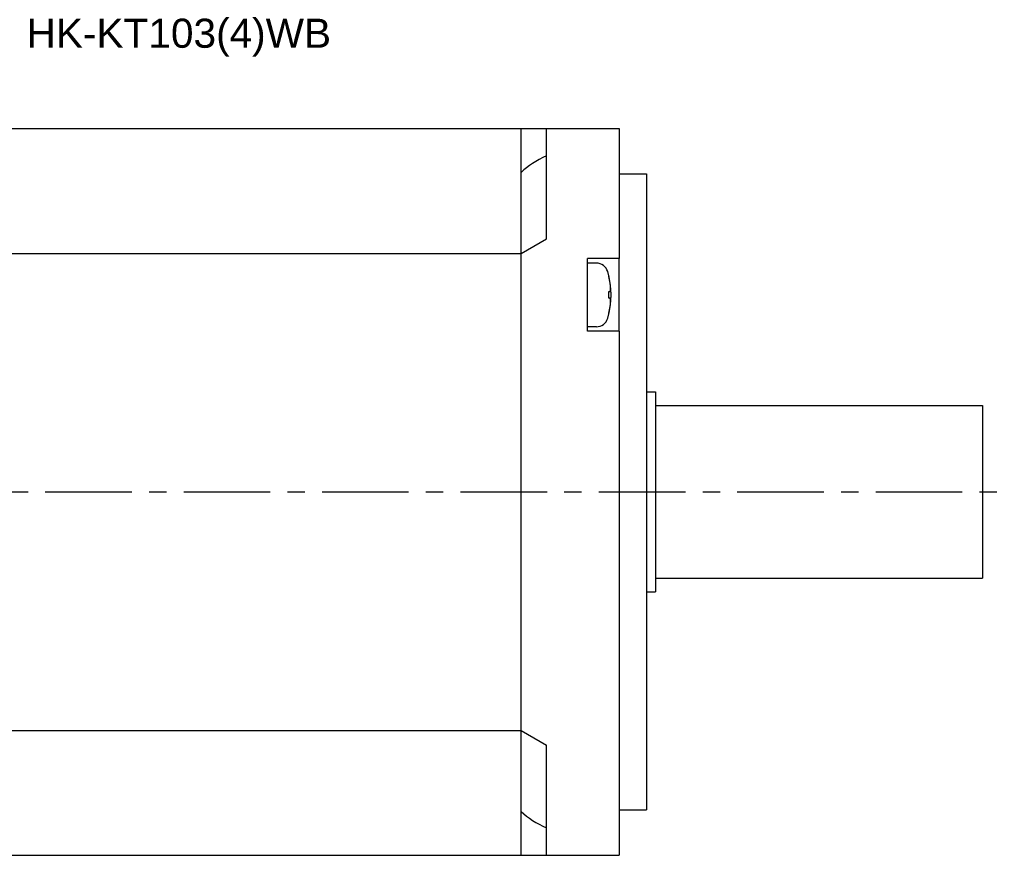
# Model space of a CAD drawing. Header units: millimetres. Extents: x 67 to 549, y 276 to 388.
# Tile 3 of 4: x 276 to 385, y 296 to 388. Entities that reach past the tile are written whole.
import ezdxf

# ---------------------------------------------------------------- set-up
doc = ezdxf.new("R2010")
doc.units = ezdxf.units.MM
doc.linetypes.add('CENTER', pattern=[50.8, 31.75, -6.35, 6.35, -6.35])
doc.layers.add('CTR', color=2, linetype='CENTER')
doc.layers.add('TEXT', color=5, linetype='Continuous')
doc.styles.get("Standard").update_dxf_attribs({"font": 'arial.ttf'})

msp = doc.modelspace()

# ---------------------------------------------------------------- linework, layer by layer
for p, q in [((272.6, 376), (342.4, 376)), ((331.6, 296), (331.6, 376)), ((334.4, 363.87), (334.4, 376)), ((342.4, 376), (342.4, 361.68)), ((342.4, 371), (345.4, 371)), ((345.4, 371), (345.4, 301)), ((331.6, 362.25), (334.4, 363.87)), ((222.6, 362.25), (331.6, 362.25)), ((342.4, 361.68), (338.9, 361.68)), ((338.9, 353.68), (338.9, 361.68)), ((339.88, 361.18), (338.9, 361.18)), ((342.4, 353.68), (342.4, 361.68)), ((341.26, 359.7), (341.26, 359.73)), ((341.26, 358.05), (341.4, 358.05)), ((341.26, 357.31), (341.26, 358.05)), ((341.4, 357.31), (341.26, 357.31)), ((341.26, 355.63), (341.26, 355.67)), ((339.88, 354.18), (338.9, 354.18)), ((342.4, 353.68), (338.9, 353.68)), ((342.4, 353.68), (342.4, 296)), ((345.4, 347), (346.4, 347)), ((346.4, 347), (346.4, 325)), ((346.4, 345.5), (382.4, 345.5)), ((382.4, 345.5), (382.4, 326.5)), ((346.4, 326.5), (382.4, 326.5)), ((345.4, 325), (346.4, 325)), ((272.6, 309.75), (331.6, 309.75)), ((331.6, 309.75), (334.4, 308.13)), ((334.4, 296), (334.4, 308.13)), ((342.4, 301), (345.4, 301)), ((222.6, 296), (342.4, 296))]:
    msp.add_line(p, q)
for centre, radius, start, end in [((339.88, 359.88), 1.3, 16.6015, 90), ((332.5, 357.68), 9, 343.3985, 16.6015), ((332.5, 357.68), 8.99, 8.1606, 12.9574), ((332.5, 357.68), 8.99, 347.0426, 351.8394), ((339.88, 355.48), 1.3, 270, 343.3985)]:
    msp.add_arc(centre, radius, start, end)
for centre, start_param, end_param in [((341.25, 367.82), 2.224573, 2.600008), ((341.25, 304.18), -2.600008, -2.224573)]:
    msp.add_ellipse(centre, major_axis=(11.26, 0), ratio=0.57735, start_param=start_param, end_param=end_param)
for points, knots in [([(341.45, 358.39), (341.44, 358.4), (341.44, 358.41), (341.44, 358.43), (341.44, 358.44), (341.44, 358.45), (341.44, 358.46), (341.44, 358.46), (341.44, 358.47), (341.44, 358.47), (341.44, 358.47), (341.44, 358.48), (341.44, 358.5), (341.44, 358.52), (341.44, 358.54), (341.44, 358.56), (341.44, 358.57), (341.44, 358.57), (341.44, 358.57), (341.44, 358.58), (341.44, 358.58), (341.44, 358.59), (341.43, 358.6), (341.43, 358.61), (341.43, 358.62), (341.43, 358.63), (341.43, 358.64), (341.43, 358.65), (341.43, 358.65), (341.43, 358.65), (341.43, 358.66), (341.43, 358.66), (341.43, 358.66), (341.43, 358.67), (341.43, 358.68), (341.43, 358.69), (341.43, 358.7), (341.43, 358.72), (341.42, 358.73), (341.42, 358.75), (341.42, 358.75), (341.42, 358.76), (341.42, 358.76), (341.42, 358.77), (341.42, 358.77), (341.42, 358.78), (341.42, 358.79), (341.42, 358.8), (341.42, 358.82), (341.42, 358.83), (341.42, 358.83), (341.41, 358.84), (341.41, 358.84), (341.41, 358.84), (341.41, 358.85), (341.41, 358.85), (341.41, 358.86), (341.41, 358.88), (341.41, 358.9), (341.41, 358.92), (341.4, 358.95), (341.4, 358.96)], [0, 0, 0, 0, 0.0625, 0.09375, 0.125, 0.140625, 0.15625, 0.164062, 0.167969, 0.171875, 0.179688, 0.1875, 0.21875, 0.25, 0.28125, 0.3125, 0.320312, 0.328125, 0.332031, 0.335938, 0.34375, 0.359375, 0.375, 0.40625, 0.4375, 0.453125, 0.46875, 0.484375, 0.492188, 0.496094, 0.5, 0.503906, 0.507812, 0.515625, 0.53125, 0.546875, 0.5625, 0.59375, 0.625, 0.640625, 0.65625, 0.664062, 0.667969, 0.671875, 0.679688, 0.6875, 0.71875, 0.75, 0.78125, 0.796875, 0.8125, 0.820312, 0.828125, 0.832031, 0.835938, 0.84375, 0.859375, 0.875, 0.90625, 0.9375, 1, 1, 1, 1]), ([(341.4, 358.05), (341.4, 358.06), (341.4, 358.07), (341.41, 358.08), (341.41, 358.09), (341.41, 358.1), (341.41, 358.1), (341.41, 358.1), (341.41, 358.11), (341.41, 358.12), (341.42, 358.13), (341.42, 358.14), (341.42, 358.15), (341.42, 358.16), (341.42, 358.16), (341.42, 358.17), (341.42, 358.17), (341.42, 358.18), (341.42, 358.18), (341.43, 358.19), (341.43, 358.2), (341.43, 358.2), (341.43, 358.21), (341.43, 358.21), (341.43, 358.21), (341.43, 358.22), (341.43, 358.22), (341.43, 358.23), (341.43, 358.24), (341.43, 358.25), (341.43, 358.26), (341.44, 358.27), (341.44, 358.27), (341.44, 358.27), (341.44, 358.28), (341.44, 358.29), (341.44, 358.29), (341.44, 358.3), (341.44, 358.31), (341.44, 358.32), (341.44, 358.32), (341.44, 358.32), (341.44, 358.33), (341.44, 358.34), (341.44, 358.35), (341.44, 358.36), (341.44, 358.38), (341.45, 358.39)], [0, 0, 0, 0, 0.0625, 0.125, 0.140625, 0.15625, 0.164062, 0.171875, 0.1875, 0.21875, 0.25, 0.28125, 0.3125, 0.328125, 0.335938, 0.34375, 0.359375, 0.375, 0.40625, 0.4375, 0.46875, 0.484375, 0.492188, 0.5, 0.507812, 0.515625, 0.53125, 0.5625, 0.59375, 0.625, 0.640625, 0.65625, 0.664062, 0.671875, 0.6875, 0.71875, 0.75, 0.78125, 0.8125, 0.828125, 0.835938, 0.84375, 0.859375, 0.875, 0.90625, 0.9375, 1, 1, 1, 1]), ([(341.45, 356.98), (341.44, 356.99), (341.44, 357), (341.44, 357.01), (341.44, 357.02), (341.44, 357.03), (341.44, 357.03), (341.44, 357.03), (341.44, 357.04), (341.44, 357.05), (341.44, 357.06), (341.44, 357.07), (341.44, 357.08), (341.44, 357.09), (341.44, 357.09), (341.44, 357.09), (341.44, 357.1), (341.43, 357.1), (341.43, 357.11), (341.43, 357.12), (341.43, 357.13), (341.43, 357.13), (341.43, 357.14), (341.43, 357.14), (341.43, 357.14), (341.43, 357.14), (341.43, 357.15), (341.43, 357.16), (341.43, 357.17), (341.42, 357.18), (341.42, 357.19), (341.42, 357.2), (341.42, 357.2), (341.42, 357.2), (341.42, 357.21), (341.42, 357.21), (341.42, 357.22), (341.42, 357.23), (341.42, 357.24), (341.41, 357.24), (341.41, 357.25), (341.41, 357.25), (341.41, 357.26), (341.41, 357.27), (341.41, 357.28), (341.41, 357.29), (341.4, 357.31), (341.4, 357.31)], [0, 0, 0, 0, 0.0625, 0.125, 0.140625, 0.15625, 0.164062, 0.171875, 0.1875, 0.21875, 0.25, 0.28125, 0.3125, 0.328125, 0.335938, 0.34375, 0.359375, 0.375, 0.40625, 0.4375, 0.46875, 0.484375, 0.492188, 0.5, 0.507812, 0.515625, 0.53125, 0.5625, 0.59375, 0.625, 0.640625, 0.65625, 0.664062, 0.671875, 0.6875, 0.71875, 0.75, 0.78125, 0.8125, 0.828125, 0.835938, 0.84375, 0.859375, 0.875, 0.90625, 0.9375, 1, 1, 1, 1]), ([(341.4, 356.41), (341.4, 356.42), (341.4, 356.43), (341.41, 356.45), (341.41, 356.47), (341.41, 356.48), (341.41, 356.48), (341.41, 356.49), (341.41, 356.49), (341.41, 356.49), (341.41, 356.5), (341.41, 356.51), (341.41, 356.52), (341.42, 356.54), (341.42, 356.56), (341.42, 356.58), (341.42, 356.59), (341.42, 356.59), (341.42, 356.6), (341.42, 356.6), (341.42, 356.6), (341.42, 356.61), (341.42, 356.62), (341.42, 356.63), (341.43, 356.64), (341.43, 356.65), (341.43, 356.66), (341.43, 356.67), (341.43, 356.67), (341.43, 356.68), (341.43, 356.68), (341.43, 356.68), (341.43, 356.68), (341.43, 356.69), (341.43, 356.7), (341.43, 356.71), (341.43, 356.72), (341.43, 356.74), (341.43, 356.75), (341.43, 356.77), (341.44, 356.78), (341.44, 356.78), (341.44, 356.79), (341.44, 356.79), (341.44, 356.79), (341.44, 356.8), (341.44, 356.81), (341.44, 356.83), (341.44, 356.84), (341.44, 356.85), (341.44, 356.85), (341.44, 356.86), (341.44, 356.86), (341.44, 356.87), (341.44, 356.87), (341.44, 356.88), (341.44, 356.88), (341.44, 356.9), (341.44, 356.92), (341.44, 356.95), (341.44, 356.97), (341.45, 356.98)], [0, 0, 0, 0, 0.0625, 0.09375, 0.125, 0.140625, 0.15625, 0.164062, 0.167969, 0.171875, 0.179688, 0.1875, 0.21875, 0.25, 0.28125, 0.3125, 0.320312, 0.328125, 0.332031, 0.335938, 0.34375, 0.359375, 0.375, 0.40625, 0.4375, 0.453125, 0.46875, 0.484375, 0.492188, 0.496094, 0.5, 0.503906, 0.507812, 0.515625, 0.53125, 0.546875, 0.5625, 0.59375, 0.625, 0.640625, 0.65625, 0.664062, 0.667969, 0.671875, 0.679688, 0.6875, 0.71875, 0.75, 0.78125, 0.796875, 0.8125, 0.820312, 0.828125, 0.832031, 0.835938, 0.84375, 0.859375, 0.875, 0.90625, 0.9375, 1, 1, 1, 1])]:
    msp.add_open_spline(points, degree=3, knots=knots)
at = {"layer": 'CTR', "ltscale": 0.3}
msp.add_line((203, 336), (384.8, 336), dxfattribs=at)

# ---------------------------------------------------------------- texts
at = {"layer": 'TEXT', "insert": (293.9, 386), "char_height": 3.2, "attachment_point": 5}
msp.add_mtext_dynamic_manual_height_columns('\\A1;HK-KT103(4)WB', width=39.75, gutter_width=12.5, heights=[0], dxfattribs=at)

doc.saveas('drawing.dxf')
